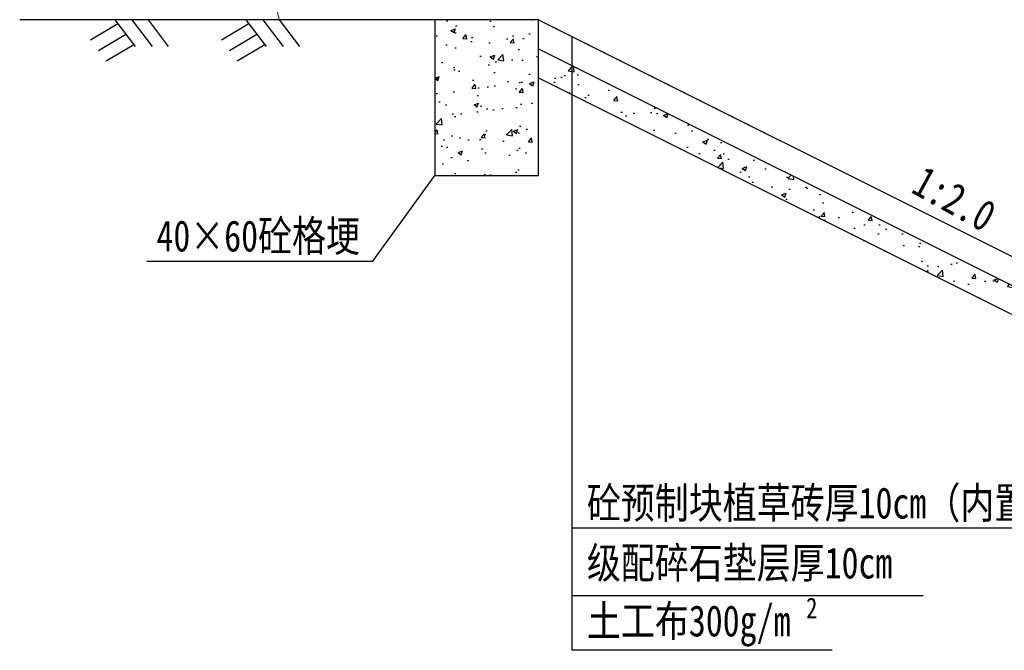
# Model space of a CAD drawing. Header units: millimetres. Extents: x 6315 to 14770, y 92 to 1587.
# Tile 2 of 12: x 6438 to 6628, y 409 to 530. Entities that reach past the tile are written whole.
import ezdxf

# ---------------------------------------------------------------- set-up
doc = ezdxf.new("R2010")
doc.units = ezdxf.units.MM
doc.layers.add('文字', color=7, linetype='Continuous')
doc.layers.add('树草', color=3, linetype='Continuous', lineweight=13)
doc.styles.add('样式 1', font='SIMHEI.TTF', dxfattribs={"width": 0.8})
pattern_1 = [(50, (-903.72, 123.804), (9.1092334, -0.796954), [0.9525, -10.4775]), (355, (-903.72, 123.804), (-1.762141, 9.552832), [0.762, -8.382]), (100.451, (-902.961, 123.738), (7.347125, 8.755834), [0.8095, -8.9045]), (46.1842, (-903.72, 126.344), (13.553952, -2.102116), [1.42875, -15.71625]), (96.6356, (-902.591, 126.169), (11.870212, 12.371278), [1.21425, -13.35675]), (351.184, (-903.72, 126.344), (11.87023, 12.371256), [1.143, -12.573]), (21, (-902.45, 125.709), (7.580744, -5.113276), [0.9525, -10.4775]), (326, (-902.45, 125.709), (3.090101, 9.209398), [0.762, -8.382]), (71.4514, (-901.819, 125.283), (10.670825, 4.096143), [0.8095, -8.9045]), (37.5, (-903.7204, 123.8043), (0.1544302, 4.227752), [0, -8.2804, 0, -8.509, 0, -8.41375]), (7.5, (-903.7204, 123.8043), (3.340983, 5.0090287), [0, -4.8514, 0, -8.0899, 0, -3.20675]), (327.5, (-906.5525, 123.8043), (6.7795298, -0.2864372), [0, -3.175, 0, -9.906, 0, -13.1445]), (317.5, (-907.8225, 123.8043), (7.406459, 1.2713246), [0, -4.1275, 0, -6.5786, 0, -9.3345])]

msp = doc.modelspace()

# ---------------------------------------------------------------- hatches: boundary and pattern name
h = msp.add_hatch()
h.set_pattern_fill('AR-CONC', color=256, scale=0.05, style=0)
h.set_pattern_definition(pattern_1)
h.paths.add_polyline_path([(6517.91, 500.29), (6537.91, 500.29), (6537.91, 530.29), (6517.91, 530.29)])
h = msp.add_hatch()
h.set_pattern_fill('AR-CONC', color=256, scale=0.05, style=0)
h.set_pattern_definition(pattern_1)
h.paths.add_polyline_path([(6537.91, 524.7), (6537.91, 519.11), (6687.91, 444.11), (6687.91, 449.7)])

# ---------------------------------------------------------------- linework, layer by layer
for p, q in [((6537.91, 530.29), (6687.91, 455.29)), ((6537.91, 524.7), (6687.91, 449.7)), ((6537.91, 519.11), (6687.91, 444.11))]:
    msp.add_line(p, q)
for points in [[(6537.91, 530.29), (6437.91, 530.29)], [(6517.91, 530.29), (6517.91, 500.29), (6537.91, 500.29), (6537.91, 530.29)]]:
    msp.add_lwpolyline(points)
at = {"layer": '文字'}
for p, q in [((6456.24, 530.29), (6460.14, 525.12)), ((6459.52, 530.29), (6463.43, 525.12)), ((6462.65, 530.29), (6466.56, 525.12)), ((6481.5, 530.29), (6485.4, 525.12)), ((6484.78, 530.29), (6488.69, 525.12)), ((6487.91, 530.29), (6491.82, 525.12)), ((6456.86, 529.47), (6451.57, 526.33)), ((6482.11, 529.47), (6476.83, 526.33)), ((6458.37, 527.46), (6453.09, 524.32)), ((6483.63, 527.46), (6478.34, 524.32)), ((6544.33, 527.08), (6544.33, 408.78)), ((6459.88, 525.47), (6454.59, 522.33)), ((6485.14, 525.47), (6479.85, 522.33)), ((6506.01, 483.78), (6517.91, 500.29)), ((6462.43, 483.78), (6506.01, 483.78)), ((6662.74, 432.33), (6544.33, 432.33)), ((6612.04, 419.28), (6544.33, 419.28)), ((6594.49, 408.78), (6544.33, 408.78))]:
    msp.add_line(p, q, dxfattribs=at)
at = {"layer": '树草'}
msp.add_line((6487.91, 530.29), (6487.21, 533.6), dxfattribs=at)

# ---------------------------------------------------------------- texts
at = {"layer": '文字', "color": 0, "lineweight": -2, "style": '样式 1', "width": 0.8}
for s, height, rotation, p in [('1:2.0', 6, 331.0731, (6609.49, 497.13)), ('40×60砼格埂', 6, 0, (6464.27, 485.63)), ('砼预制块植草砖厚10cm（内置回填土）', 6, 360, (6547.24, 434.18)), ('级配碎石垫层厚10cm', 6, 360, (6547.24, 422.63)), ('土工布300g/m', 6, 360, (6547.25, 411.46)), ('2', 4, 360, (6589.5, 414.94))]:
    msp.add_text(s, height=height, rotation=rotation, dxfattribs=at).set_placement(p)

doc.saveas('drawing.dxf')
